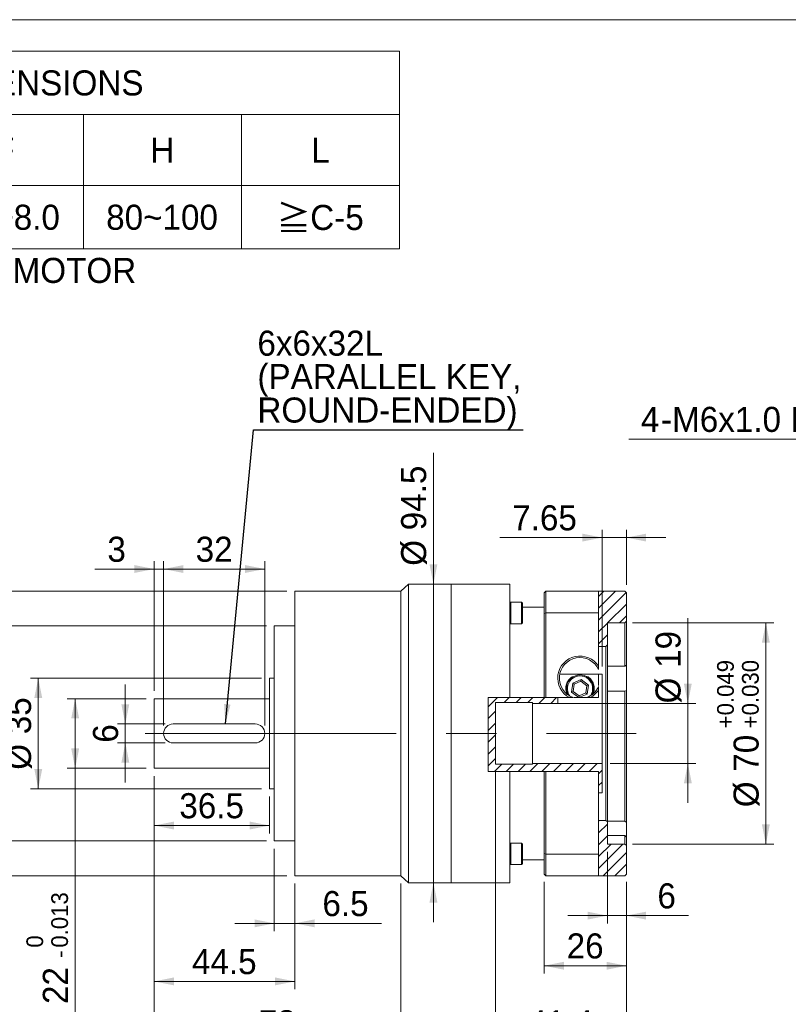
# Model space of a CAD drawing. Header units: millimetres. Extents: x 25 to 718, y 25 to 500.
# Tile 3 of 4: x 258 to 501, y 188 to 500. Entities that reach past the tile are written whole.
import ezdxf

# ---------------------------------------------------------------- set-up
doc = ezdxf.new("R2010")
doc.units = ezdxf.units.MM
doc.header["$LTSCALE"] = 2.5
doc.linetypes.add('CENTERX2', pattern=[20.32, 12.7, -2.54, 2.54, -2.54])
doc.styles.add('SLDTEXTSTYLE0', font='ARIAL.TTF', dxfattribs={"width": 0.948})
doc.styles.add('SLDTEXTSTYLE4', font='ARIAL.TTF', dxfattribs={"width": 0.948, "bigfont": 'bigfont'})
doc.styles.add('SLDTEXTSTYLE5', font='MINGLIU.TTC', dxfattribs={"bigfont": 'bigfont'})
doc.styles.get("Standard").update_dxf_attribs({"font": 'ARIAL.TTF'})
doc.dimstyles.new('SLDDIMSTYLE0', dxfattribs={"dimtxt": 7.704956, "dimasz": 6.25, "dimexe": 0, "dimexo": 0.0625, "dimgap": 1.926239, "dimtad": 1, "dimdec": 4, "dimrnd": 1e-09, "dimzin": 12, "dimdsep": 46, "dimtxsty": 'SLDTEXTSTYLE0', "dimsah": 1, "dimcen": 0.09, "dimadec": 0, "dimazin": 0, "dimtfac": 1, "dimtdec": 4, "dimtofl": 0, "dimtmove": 0, "dimatfit": 3, "dimfxl": 0, "dimtolj": 1, "dimtzin": 12, "dimarcsym": 0})
doc.dimstyles.new('SLDDIMSTYLE1', dxfattribs={"dimtxt": 7.704956, "dimasz": 6.25, "dimexe": 0, "dimexo": 0.0625, "dimgap": 1.926239, "dimtad": 1, "dimdec": 4, "dimrnd": 1e-09, "dimzin": 12, "dimdsep": 46, "dimtxsty": 'SLDTEXTSTYLE0', "dimsah": 1, "dimcen": 0.09, "dimadec": 0, "dimazin": 0, "dimtfac": 1, "dimtdec": 4, "dimtofl": 0, "dimtmove": 0, "dimatfit": 3, "dimfxl": 0, "dimtolj": 1, "dimtzin": 12, "dimarcsym": 0})
doc.dimstyles.new('SLDDIMSTYLE2', dxfattribs={"dimtxt": 7.704956, "dimasz": 6.25, "dimexe": 0, "dimexo": 0.0625, "dimgap": 1.926239, "dimtad": 1, "dimdec": 4, "dimrnd": 1e-09, "dimzin": 12, "dimdsep": 46, "dimtxsty": 'SLDTEXTSTYLE0', "dimsah": 1, "dimcen": 0.09, "dimadec": 0, "dimazin": 0, "dimtol": 1, "dimtp": 0.049, "dimtm": -0.03, "dimtfac": 1, "dimtdec": 3, "dimtofl": 0, "dimtmove": 0, "dimatfit": 3, "dimfxl": 0, "dimtolj": 1, "dimtzin": 0, "dimarcsym": 0})
doc.dimstyles.new('SLDDIMSTYLE3', dxfattribs={"dimtxt": 7.704956, "dimasz": 6.25, "dimexe": 0, "dimexo": 0.0625, "dimgap": 1.926239, "dimtad": 1, "dimdec": 4, "dimrnd": 1e-09, "dimzin": 12, "dimdsep": 46, "dimtxsty": 'SLDTEXTSTYLE0', "dimsah": 1, "dimcen": 0.09, "dimadec": 0, "dimazin": 0, "dimtol": 1, "dimtm": 0.013, "dimtfac": 1, "dimtdec": 3, "dimtofl": 0, "dimtmove": 0, "dimatfit": 3, "dimfxl": 0, "dimtolj": 1, "dimarcsym": 0})
doc.dimstyles.new('SLDDIMSTYLE4', dxfattribs={"dimtxt": 7.704956, "dimasz": 6.25, "dimexe": 0, "dimexo": 0.0625, "dimgap": 1.926239, "dimtad": 1, "dimdec": 4, "dimrnd": 1e-09, "dimzin": 12, "dimdsep": 46, "dimtxsty": 'SLDTEXTSTYLE0', "dimsah": 1, "dimcen": 0.09, "dimadec": 0, "dimazin": 0, "dimtol": 1, "dimtp": -0.01, "dimtm": 0.029, "dimtfac": 1, "dimtdec": 3, "dimtofl": 0, "dimtmove": 0, "dimatfit": 3, "dimfxl": 0, "dimtolj": 1, "dimtzin": 0, "dimarcsym": 0})
doc.dimstyles.new('SLDDIMSTYLE5', dxfattribs={"dimtxt": 0, "dimasz": 6.25, "dimexe": 0, "dimexo": 0.0625, "dimgap": 0, "dimtad": 0, "dimtih": 1, "dimtoh": 1, "dimdec": 0, "dimrnd": 1e-09, "dimzin": 0, "dimdsep": 46, "dimtxsty": 'Standard', "dimsah": 1, "dimcen": 0.09, "dimadec": 0, "dimazin": 0, "dimtfac": 6.25, "dimtdec": 0, "dimtofl": 0, "dimtmove": 0, "dimatfit": 3, "dimfxl": 0, "dimtolj": 1, "dimtzin": 0, "dimarcsym": 0})
doc.dimstyles.new('SLDDIMSTYLE7', dxfattribs={"dimtxt": 7.704956, "dimasz": 6.25, "dimexe": 0, "dimexo": 0.0625, "dimgap": 1.926239, "dimtad": 0, "dimtih": 1, "dimtoh": 1, "dimdec": 0, "dimrnd": 1e-09, "dimzin": 12, "dimdsep": 46, "dimtxsty": 'SLDTEXTSTYLE0', "dimsah": 1, "dimcen": 0.09, "dimadec": 0, "dimazin": 0, "dimtfac": 1, "dimtdec": 4, "dimtofl": 0, "dimtmove": 0, "dimatfit": 3, "dimfxl": 0, "dimtolj": 1, "dimtzin": 12, "dimarcsym": 0})

# ---------------------------------------------------------------- blocks, each defined once
blk = doc.blocks.new('SW_NOTE_1')
at = {"color": 0, "linetype": 'Continuous', "lineweight": 0, "char_height": 7.9375, "attachment_point": 1}
for s, insert, style in [('\\M+181A6BUSHING WILL BE SUPPLIED WHEN THE MOTOR', (0, 10.23), 'SLDTEXTSTYLE4'), ('    SHAFT DIAMETER IS SMALLER THAN 19', (0, -0.35), 'SLDTEXTSTYLE0')]:
    blk.add_mtext(s, dxfattribs=dict(at, insert=insert, style=style))
blk = doc.blocks.new('SW_TABLEANNOTATION_0')
at = {"color": 0, "linetype": 'Continuous', "lineweight": 0}
for p, q in [((0, 0), (0, -62.5)), ((340, 0), (0, 0)), ((340, -62.5), (340, 0)), ((0, -20), (340, -20)), ((50, -20), (50, -62.5)), ((85, -20), (85, -62.5)), ((120, -20), (120, -62.5)), ((155, -20), (155, -62.5)), ((190, -20), (190, -62.5)), ((240, -20), (240, -62.5)), ((290, -20), (290, -62.5)), ((0, -42.5), (340, -42.5)), ((0, -62.5), (340, -62.5))]:
    blk.add_line(p, q, dxfattribs=at)
at = {"color": 0, "linetype": 'Continuous', "lineweight": 0, "attachment_point": 1}
for s, insert, char_height, style in [('COMPATIBLE MOTOR DIMENSIONS', (79.75, -6.05), 7.9375, 'SLDTEXTSTYLE0'), ('A', (21.47, -27.3), 7.94, 'SLDTEXTSTYLE0'), ('B', (63.97, -27.3), 7.94, 'SLDTEXTSTYLE0'), ('C', (98.68, -27.3), 7.94, 'SLDTEXTSTYLE0'), ('D', (133.68, -27.3), 7.94, 'SLDTEXTSTYLE0'), ('E', (168.97, -27.3), 7.94, 'SLDTEXTSTYLE0'), ('F', (211.77, -27.3), 7.94, 'SLDTEXTSTYLE0'), ('H', (261.18, -27.3), 7.94, 'SLDTEXTSTYLE0'), ('L', (312.06, -27.3), 7.94, 'SLDTEXTSTYLE0'), ('\\M+1818519', (13.83, -48.55), 7.937, 'SLDTEXTSTYLE4'), ('70', (61.62, -48.55), 7.937, 'SLDTEXTSTYLE0'), ('\\M+1818540.4', (86.92, -48.55), 7.9375, 'SLDTEXTSTYLE4'), ('\\M+181855', (129.27, -48.55), 7.937, 'SLDTEXTSTYLE4'), ('90', (166.62, -48.55), 7.937, 'SLDTEXTSTYLE0'), ('6.1~8.0', (197.21, -48.55), 7.937, 'SLDTEXTSTYLE0'), ('80~100', (247.21, -48.55), 7.937, 'SLDTEXTSTYLE0'), ('\\M+18186', (301.18, -48.79), 7.937, 'SLDTEXTSTYLE5'), ('C-5', (311.77, -48.62), 7.937, 'SLDTEXTSTYLE0')]:
    blk.add_mtext(s, dxfattribs=dict(at, insert=insert, char_height=char_height, style=style))
blk = doc.blocks.new('*D10')
at = {"color": 7, "linetype": 'Continuous', "lineweight": 0}
for p, q in [((423.8, 227.18), (423.8, 198.18)), ((449.8, 227.18), (449.8, 198.18)), ((423.8, 200.68), (449.8, 200.68))]:
    blk.add_line(p, q, dxfattribs=at)
for points in [[(423.8, 200.68), (430.05, 199.43), (430.05, 201.93)], [(449.8, 200.68), (443.55, 201.93), (443.55, 199.43)]]:
    blk.add_solid(points, dxfattribs=at)
at = {"color": 7, "linetype": 'Continuous', "lineweight": 0, "insert": (430.92, 210.92), "char_height": 7.937, "attachment_point": 1, "style": 'SLDTEXTSTYLE0'}
blk.add_mtext('26', dxfattribs=at)
blk = doc.blocks.new('*D11')
at = {"color": 7, "linetype": 'Continuous', "lineweight": 0}
for p, q in [((442.15, 295.41), (442.15, 338.64)), ((449.8, 321.18), (449.8, 338.64)), ((442.15, 336.14), (409.73, 336.14)), ((449.8, 336.14), (442.15, 336.14)), ((449.8, 336.14), (462.3, 336.14))]:
    blk.add_line(p, q, dxfattribs=at)
for points in [[(442.15, 336.14), (435.9, 337.39), (435.9, 334.89)], [(449.8, 336.14), (456.05, 334.89), (456.05, 337.39)]]:
    blk.add_solid(points, dxfattribs=at)
at = {"color": 7, "linetype": 'Continuous', "lineweight": 0, "insert": (413.69, 346.37), "char_height": 7.937, "attachment_point": 1, "style": 'SLDTEXTSTYLE0'}
blk.add_mtext('7.65', dxfattribs=at)
blk = doc.blocks.new('*D12')
at = {"color": 7, "linetype": 'Continuous', "lineweight": 0}
for p, q in [((451.8, 309.18), (496.45, 309.18)), ((493.95, 309.18), (493.95, 239.18)), ((451.8, 239.18), (496.45, 239.18))]:
    blk.add_line(p, q, dxfattribs=at)
for points in [[(493.95, 309.18), (492.7, 302.93), (495.2, 302.93)], [(493.95, 239.18), (495.2, 245.43), (492.7, 245.43)]]:
    blk.add_solid(points, dxfattribs=at)
at = {"color": 7, "linetype": 'Continuous', "lineweight": 0, "attachment_point": 1, "rotation": 90, "style": 'SLDTEXTSTYLE0'}
for s, insert, char_height in [('0.049', (478.51, 279.89), 5.292), ('0.030', (486.39, 279.89), 5.292), ('+', (478.51, 275.78), 5.29), ('+', (486.39, 275.78), 5.29), ('70', (483.72, 262.07), 7.937), ('%%c', (483.72, 250.83), 7.937)]:
    blk.add_mtext(s, dxfattribs=dict(at, insert=insert, char_height=char_height))
blk = doc.blocks.new('*D13')
at = {"color": 7, "linetype": 'Continuous', "lineweight": 0}
for p, q in [((469.26, 283.68), (469.26, 310.63)), ((430.65, 283.68), (471.76, 283.68)), ((469.26, 283.68), (469.26, 264.68)), ((444.65, 264.68), (471.76, 264.68)), ((469.26, 264.68), (469.26, 252.18))]:
    blk.add_line(p, q, dxfattribs=at)
for points in [[(469.26, 283.68), (470.51, 289.93), (468.01, 289.93)], [(469.26, 264.68), (468.01, 258.43), (470.51, 258.43)]]:
    blk.add_solid(points, dxfattribs=at)
at = {"color": 7, "linetype": 'Continuous', "lineweight": 0, "char_height": 7.937, "attachment_point": 1, "rotation": 90, "style": 'SLDTEXTSTYLE0'}
for s, insert in [('19', (459.02, 294.91)), ('%%c', (459.02, 283.67))]:
    blk.add_mtext(s, dxfattribs=dict(at, insert=insert))
blk = doc.blocks.new('*D14')
at = {"color": 7, "linetype": 'Continuous', "lineweight": 0}
for p, q in [((408.4, 261.93), (408.4, 173.87)), ((449.8, 227.18), (449.8, 173.87)), ((449.8, 176.37), (408.4, 176.37))]:
    blk.add_line(p, q, dxfattribs=at)
for points in [[(408.4, 176.37), (414.65, 175.12), (414.65, 177.62)], [(449.8, 176.37), (443.55, 177.62), (443.55, 175.12)]]:
    blk.add_solid(points, dxfattribs=at)
at = {"color": 7, "linetype": 'Continuous', "lineweight": 0, "insert": (418.81, 186.6), "char_height": 7.937, "attachment_point": 1, "style": 'SLDTEXTSTYLE0'}
blk.add_mtext('41.4', dxfattribs=at)
blk = doc.blocks.new('*D15')
at = {"color": 7, "linetype": 'Continuous', "lineweight": 0}
for p, q in [((443.8, 236.68), (443.8, 214.04)), ((449.8, 227.18), (449.8, 214.04)), ((443.8, 216.54), (431.3, 216.54)), ((449.8, 216.54), (443.8, 216.54)), ((449.8, 216.54), (469.48, 216.54))]:
    blk.add_line(p, q, dxfattribs=at)
for points in [[(443.8, 216.54), (437.55, 217.79), (437.55, 215.29)], [(449.8, 216.54), (456.05, 215.29), (456.05, 217.79)]]:
    blk.add_solid(points, dxfattribs=at)
at = {"color": 7, "linetype": 'Continuous', "lineweight": 0, "insert": (459.63, 226.77), "char_height": 7.94, "attachment_point": 1, "style": 'SLDTEXTSTYLE0'}
blk.add_mtext('6', dxfattribs=at)
blk = doc.blocks.new('*D16')
at = {"color": 7, "linetype": 'Continuous', "lineweight": 0}
for p, q in [((300.4, 260.68), (300.4, 152.13)), ((449.8, 227.18), (449.8, 152.13)), ((300.4, 154.63), (449.8, 154.63))]:
    blk.add_line(p, q, dxfattribs=at)
for points in [[(300.4, 154.63), (306.65, 153.38), (306.65, 155.88)], [(449.8, 154.63), (443.55, 155.88), (443.55, 153.38)]]:
    blk.add_solid(points, dxfattribs=at)
at = {"color": 7, "linetype": 'Continuous', "lineweight": 0, "insert": (361.87, 164.87), "char_height": 7.937, "attachment_point": 1, "style": 'SLDTEXTSTYLE0'}
blk.add_mtext('149.4', dxfattribs=at)
blk = doc.blocks.new('*D17')
at = {"color": 7, "linetype": 'Continuous', "lineweight": 0}
for p, q in [((300.4, 260.68), (300.4, 173.87)), ((378.4, 226.68), (378.4, 173.87)), ((300.4, 176.37), (378.4, 176.37))]:
    blk.add_line(p, q, dxfattribs=at)
for points in [[(300.4, 176.37), (306.65, 175.12), (306.65, 177.62)], [(378.4, 176.37), (372.15, 177.62), (372.15, 175.12)]]:
    blk.add_solid(points, dxfattribs=at)
at = {"color": 7, "linetype": 'Continuous', "lineweight": 0, "insert": (333.52, 186.6), "char_height": 7.937, "attachment_point": 1, "style": 'SLDTEXTSTYLE0'}
blk.add_mtext('78', dxfattribs=at)
blk = doc.blocks.new('*D18')
at = {"color": 7, "linetype": 'Continuous', "lineweight": 0}
for p, q in [((300.4, 260.68), (300.4, 193.23)), ((344.9, 226.68), (344.9, 193.23)), ((300.4, 195.73), (344.9, 195.73))]:
    blk.add_line(p, q, dxfattribs=at)
for points in [[(300.4, 195.73), (306.65, 194.48), (306.65, 196.98)], [(344.9, 195.73), (338.65, 196.98), (338.65, 194.48)]]:
    blk.add_solid(points, dxfattribs=at)
at = {"color": 7, "linetype": 'Continuous', "lineweight": 0, "insert": (312.36, 205.96), "char_height": 7.937, "attachment_point": 1, "style": 'SLDTEXTSTYLE0'}
blk.add_mtext('44.5', dxfattribs=at)
blk = doc.blocks.new('*D19')
at = {"color": 7, "linetype": 'Continuous', "lineweight": 0}
for p, q in [((338.4, 237.68), (338.4, 211.59)), ((344.9, 226.68), (344.9, 211.59)), ((338.4, 214.09), (325.9, 214.09)), ((338.4, 214.09), (344.9, 214.09)), ((344.9, 214.09), (372.31, 214.09))]:
    blk.add_line(p, q, dxfattribs=at)
for points in [[(338.4, 214.09), (332.15, 215.34), (332.15, 212.84)], [(344.9, 214.09), (351.15, 212.84), (351.15, 215.34)]]:
    blk.add_solid(points, dxfattribs=at)
at = {"color": 7, "linetype": 'Continuous', "lineweight": 0, "insert": (353.64, 224.32), "char_height": 7.937, "attachment_point": 1, "style": 'SLDTEXTSTYLE0'}
blk.add_mtext('6.5', dxfattribs=at)
blk = doc.blocks.new('*D20')
at = {"color": 7, "linetype": 'Continuous', "lineweight": 0}
for p, q in [((300.4, 260.68), (300.4, 242.55)), ((336.9, 254.18), (336.9, 242.55)), ((300.4, 245.05), (336.9, 245.05))]:
    blk.add_line(p, q, dxfattribs=at)
for points in [[(300.4, 245.05), (306.65, 243.8), (306.65, 246.3)], [(336.9, 245.05), (330.65, 246.3), (330.65, 243.8)]]:
    blk.add_solid(points, dxfattribs=at)
at = {"color": 7, "linetype": 'Continuous', "lineweight": 0, "insert": (308.36, 255.28), "char_height": 7.937, "attachment_point": 1, "style": 'SLDTEXTSTYLE0'}
blk.add_mtext('36.5', dxfattribs=at)
blk = doc.blocks.new('*D21')
at = {"color": 7, "linetype": 'Continuous', "lineweight": 0}
for p, q in [((291.27, 277.18), (291.27, 289.68)), ((303.9, 277.18), (288.77, 277.18)), ((291.27, 277.18), (291.27, 271.18)), ((303.9, 271.18), (288.77, 271.18)), ((291.27, 271.18), (291.27, 258.68))]:
    blk.add_line(p, q, dxfattribs=at)
for points in [[(291.27, 277.18), (292.52, 283.43), (290.02, 283.43)], [(291.27, 271.18), (290.02, 264.93), (292.52, 264.93)]]:
    blk.add_solid(points, dxfattribs=at)
at = {"color": 7, "linetype": 'Continuous', "lineweight": 0, "insert": (281.03, 271.24), "char_height": 7.94, "attachment_point": 1, "rotation": 90, "style": 'SLDTEXTSTYLE0'}
blk.add_mtext('6', dxfattribs=at)
blk = doc.blocks.new('*D22')
at = {"color": 7, "linetype": 'Continuous', "lineweight": 0}
for p, q in [((300.4, 287.68), (300.4, 328.7)), ((303.4, 276.68), (303.4, 328.7)), ((300.4, 326.2), (281.63, 326.2)), ((300.4, 326.2), (303.4, 326.2)), ((303.4, 326.2), (315.9, 326.2))]:
    blk.add_line(p, q, dxfattribs=at)
for points in [[(300.4, 326.2), (294.15, 327.45), (294.15, 324.95)], [(303.4, 326.2), (309.65, 324.95), (309.65, 327.45)]]:
    blk.add_solid(points, dxfattribs=at)
at = {"color": 7, "linetype": 'Continuous', "lineweight": 0, "insert": (285.59, 336.43), "char_height": 7.94, "attachment_point": 1, "style": 'SLDTEXTSTYLE0'}
blk.add_mtext('3', dxfattribs=at)
blk = doc.blocks.new('*D23')
at = {"color": 7, "linetype": 'Continuous', "lineweight": 0}
for p, q in [((303.4, 276.68), (303.4, 328.7)), ((335.4, 276.68), (335.4, 328.7)), ((303.4, 326.2), (335.4, 326.2))]:
    blk.add_line(p, q, dxfattribs=at)
for points in [[(303.4, 326.2), (309.65, 324.95), (309.65, 327.45)], [(335.4, 326.2), (329.15, 327.45), (329.15, 324.95)]]:
    blk.add_solid(points, dxfattribs=at)
at = {"color": 7, "linetype": 'Continuous', "lineweight": 0, "insert": (313.52, 336.43), "char_height": 7.937, "attachment_point": 1, "style": 'SLDTEXTSTYLE0'}
blk.add_mtext('32', dxfattribs=at)
blk = doc.blocks.new('*D24')
at = {"color": 7, "linetype": 'Continuous', "lineweight": 0}
for p, q in [((334.4, 291.68), (261.23, 291.68)), ((263.73, 291.68), (263.73, 256.68)), ((334.4, 256.68), (261.23, 256.68))]:
    blk.add_line(p, q, dxfattribs=at)
for points in [[(263.73, 291.68), (262.48, 285.43), (264.98, 285.43)], [(263.73, 256.68), (264.98, 262.93), (262.48, 262.93)]]:
    blk.add_solid(points, dxfattribs=at)
at = {"color": 7, "linetype": 'Continuous', "lineweight": 0, "char_height": 7.937, "attachment_point": 1, "rotation": 90, "style": 'SLDTEXTSTYLE0'}
for s, insert in [('35', (253.5, 273.92)), ('%%c', (253.5, 262.68))]:
    blk.add_mtext(s, dxfattribs=dict(at, insert=insert))
blk = doc.blocks.new('*D25')
at = {"color": 7, "linetype": 'Continuous', "lineweight": 0}
for p, q in [((297.9, 285.18), (272.9, 285.18)), ((275.4, 285.18), (275.4, 263.18)), ((297.9, 263.18), (272.9, 263.18)), ((275.4, 263.18), (275.4, 173.37))]:
    blk.add_line(p, q, dxfattribs=at)
for points in [[(275.4, 285.18), (274.15, 278.93), (276.65, 278.93)], [(275.4, 263.18), (276.65, 269.43), (274.15, 269.43)]]:
    blk.add_solid(points, dxfattribs=at)
at = {"color": 7, "linetype": 'Continuous', "lineweight": 0, "attachment_point": 1, "rotation": 90, "style": 'SLDTEXTSTYLE0'}
for s, insert, char_height in [('0.013', (267.84, 206.4), 5.292), ('0', (259.96, 206.4), 5.29), ('-', (267.84, 203.17), 5.29), ('22', (265.17, 188.57), 7.937), ('%%c', (265.17, 177.34), 7.937)]:
    blk.add_mtext(s, dxfattribs=dict(at, insert=insert, char_height=char_height))
blk = doc.blocks.new('*D26')
at = {"color": 7, "linetype": 'Continuous', "lineweight": 0}
for p, q in [((335.9, 308.18), (242.9, 308.18)), ((245.4, 308.18), (245.4, 240.18)), ((335.9, 240.18), (242.9, 240.18))]:
    blk.add_line(p, q, dxfattribs=at)
for points in [[(245.4, 308.18), (244.15, 301.93), (246.65, 301.93)], [(245.4, 240.18), (246.65, 246.43), (244.15, 246.43)]]:
    blk.add_solid(points, dxfattribs=at)
at = {"color": 7, "linetype": 'Continuous', "lineweight": 0, "attachment_point": 1, "rotation": 90, "style": 'SLDTEXTSTYLE0'}
for s, insert, char_height in [('0.010', (229.96, 279.89), 5.292), ('0.029', (237.84, 279.89), 5.292), ('-', (229.96, 276.66), 5.29), ('-', (237.84, 276.66), 5.29), ('68', (235.17, 262.07), 7.937), ('%%c', (235.17, 250.83), 7.937)]:
    blk.add_mtext(s, dxfattribs=dict(at, insert=insert, char_height=char_height))
blk = doc.blocks.new('*D27')
at = {"color": 7, "linetype": 'Continuous', "lineweight": 0}
for p, q in [((342.4, 319.18), (218.42, 319.18)), ((220.92, 319.18), (220.92, 229.18)), ((342.4, 229.18), (218.42, 229.18))]:
    blk.add_line(p, q, dxfattribs=at)
for points in [[(220.92, 319.18), (219.67, 312.93), (222.17, 312.93)], [(220.92, 229.18), (222.17, 235.43), (219.67, 235.43)]]:
    blk.add_solid(points, dxfattribs=at)
at = {"color": 7, "linetype": 'Continuous', "lineweight": 0, "char_height": 7.937, "attachment_point": 1, "rotation": 90, "style": 'SLDTEXTSTYLE0'}
for s, insert in [('90', (210.69, 273.92)), ('%%c', (210.69, 262.68))]:
    blk.add_mtext(s, dxfattribs=dict(at, insert=insert))
blk = doc.blocks.new('*D28')
at = {"color": 7, "linetype": 'Continuous', "lineweight": 0}
for p, q in [((388.76, 321.43), (388.76, 363)), ((388.76, 226.93), (388.76, 321.43)), ((388.76, 226.93), (388.76, 214.43))]:
    blk.add_line(p, q, dxfattribs=at)
for points in [[(388.76, 321.43), (390.01, 327.68), (387.51, 327.68)], [(388.76, 226.93), (387.51, 220.68), (390.01, 220.68)]]:
    blk.add_solid(points, dxfattribs=at)
at = {"color": 7, "linetype": 'Continuous', "lineweight": 0, "char_height": 7.937, "attachment_point": 1, "rotation": 90, "style": 'SLDTEXTSTYLE0'}
for s, insert in [('94.5', (378.52, 338.45)), ('%%c', (378.52, 327.22))]:
    blk.add_mtext(s, dxfattribs=dict(at, insert=insert))
blk = doc.blocks.new('SW_NOTE_2')
at = {"color": 0, "linetype": 'Continuous', "lineweight": 0, "attachment_point": 1, "style": 'SLDTEXTSTYLE0'}
for s, insert, char_height in [('6x6x32L', (-84.07, 31.4), 7.937), ('(PARALLEL KEY,', (-84.07, 20.82), 7.9375), ('ROUND-ENDED)', (-84.07, 10.24), 7.9375)]:
    blk.add_mtext(s, dxfattribs=dict(at, insert=insert, char_height=char_height))
blk = doc.blocks.new('*D40')
at = {"color": 7, "linetype": 'Continuous', "lineweight": 0}
for p, q in [((571.57, 367.28), (450.64, 367.28)), ((587.33, 308.41), (571.57, 367.28))]:
    blk.add_line(p, q, dxfattribs=at)
blk.add_solid([(587.33, 308.41), (586.92, 314.77), (584.5, 314.13)], dxfattribs=at)
at = {"color": 7, "linetype": 'Continuous', "lineweight": 0, "attachment_point": 1, "style": 'SLDTEXTSTYLE0'}
for s, insert, char_height in [('4', (454.41, 377.51), 7.94), ('M6x1.0', (464.28, 377.51), 7.937), ('Px', (501.74, 377.51), 7.937), ('12', (514.08, 377.51), 7.937), ('(DEPTH)', (526.77, 377.51), 7.937), ('-', (460.75, 377.51), 7.94)]:
    blk.add_mtext(s, dxfattribs=dict(at, insert=insert, char_height=char_height))

msp = doc.modelspace()

# ---------------------------------------------------------------- hatches: boundary and pattern name
at = {"linetype": 'Continuous', "lineweight": 0}
h = msp.add_hatch(dxfattribs=at)
h.set_pattern_fill('ANSI31', scale=0.83333, style=0)
h.paths.add_polyline_path([(441.016594, 301.679131), (443.29953, 301.679131), (443.79953, 302.179131), (443.79953, 309.179131), (449.29953, 309.179131), (449.79953, 309.679131), (449.79953, 318.679131), (449.29953, 319.179131), (441.016594, 319.179131)], flags=0)
h = msp.add_hatch(dxfattribs=at)
h.set_pattern_fill('ANSI31', scale=0.83333, style=0)
h.paths.add_polyline_path([(442.14953, 255.429131), (442.14953, 264.679131), (420.14953, 264.679131), (420.14953, 264.429131), (408.39953, 264.429131), (408.39953, 283.929131), (420.14953, 283.929131), (420.14953, 283.679131), (428.14953, 283.679131), (428.14953, 285.518781), (406.091524, 285.518781), (406.091524, 262.147869), (441.016594, 262.147869), (441.016594, 255.429131)], flags=0)
h = msp.add_hatch(dxfattribs=at)
h.set_pattern_fill('ANSI31', scale=0.83333, style=0)
h.paths.add_polyline_path([(443.29953, 246.679131), (441.016594, 246.679131), (441.016594, 229.179131), (449.29953, 229.179131), (449.79953, 229.679131), (449.79953, 238.679131), (449.29953, 239.179131), (443.79953, 239.179131), (443.79953, 246.179131)], flags=0)

# ---------------------------------------------------------------- linework, layer by layer
at = {"color": 7, "linetype": 'Continuous', "lineweight": 0}
msp.add_line((25, 500), (717.5, 500), dxfattribs=at)
at = {"color": 7, "linetype": 'Continuous', "lineweight": 15}
for p, q in [((380.899529, 321.42913), (378.39953, 319.179133)), ((394.399531, 321.42913), (380.899529, 321.42913)), ((380.899529, 274.179131), (380.899529, 321.42913)), ((412.899531, 321.42913), (394.399531, 321.42913)), ((394.399531, 226.929132), (394.399531, 321.42913)), ((394.399531, 274.179131), (394.399531, 321.42913)), ((412.899531, 285.518781), (412.899531, 321.42913)), ((378.39953, 319.179133), (344.89953, 319.179133)), ((344.89953, 274.179131), (344.89953, 319.179133)), ((378.39953, 274.179131), (378.39953, 319.179133)), ((424.299534, 319.179133), (423.799533, 318.679132)), ((423.799533, 312.152807), (423.799533, 318.679132)), ((424.299534, 319.179133), (424.299534, 312.336698)), ((424.299534, 319.179133), (441.016595, 319.179133)), ((441.016595, 312.336698), (441.016595, 319.179133)), ((441.016595, 319.179133), (449.299532, 319.179133)), ((449.799533, 318.679132), (449.299532, 319.179133)), ((449.799533, 318.679132), (449.799533, 309.679132)), ((413.199528, 315.684248), (412.899531, 315.38425)), ((416.59953, 315.684248), (413.199528, 315.684248)), ((413.199528, 315.684248), (413.199528, 311.218411)), ((416.899528, 315.38425), (416.59953, 315.684248)), ((416.59953, 311.218411), (416.59953, 315.684248)), ((416.899528, 315.38425), (416.899528, 311.312456)), ((423.799533, 314.17913), (416.899528, 314.17913)), ((424.299534, 312.336698), (423.799533, 312.152807)), ((423.799533, 285.518781), (423.799533, 312.152807)), ((424.299534, 312.336698), (424.299534, 285.518781)), ((424.299534, 312.336698), (441.016595, 312.336698)), ((441.016595, 295.419233), (441.016595, 312.336698)), ((412.899531, 309.18425), (413.199528, 308.884248)), ((413.199528, 311.218411), (413.199528, 308.884248)), ((413.199528, 308.884248), (416.59953, 308.884248)), ((416.59953, 308.884248), (416.59953, 311.218411)), ((416.59953, 308.884248), (416.899528, 309.18425)), ((416.899528, 311.312456), (416.899528, 309.18425)), ((443.799529, 309.179131), (449.299532, 309.179131)), ((443.799529, 302.179132), (443.799529, 309.179131)), ((449.299532, 309.179131), (449.799533, 309.679132)), ((449.299532, 295.486082), (449.299532, 309.179131)), ((449.799533, 309.679132), (449.799533, 295.827568)), ((344.89953, 308.179133), (338.39953, 308.179133)), ((338.39953, 274.179131), (338.39953, 308.179133)), ((443.299528, 301.679131), (443.799529, 302.179132)), ((443.799529, 302.179132), (443.799529, 246.17913)), ((441.016595, 301.679131), (443.299528, 301.679131)), ((443.299528, 246.679131), (443.299528, 301.679131)), ((441.016595, 292.914124), (428.717929, 292.914124)), ((441.016595, 295.419233), (441.016595, 294.369551)), ((441.016595, 292.914124), (442.14953, 292.914124)), ((441.016595, 289.304382), (441.016595, 292.914124)), ((442.14953, 283.649479), (442.14953, 292.914124)), ((449.299532, 295.486082), (443.799529, 295.486082)), ((449.799533, 295.827568), (449.299532, 295.486082)), ((449.799533, 287.720799), (449.799533, 295.827568)), ((338.39953, 291.679131), (336.89953, 291.679131)), ((336.89953, 274.179131), (336.89953, 291.679131)), ((432.482953, 287.273364), (432.858619, 290.135568)), ((432.625058, 292.104323), (433.001752, 292.104323)), ((432.858619, 290.135568), (435.525197, 291.241335)), ((433.3168, 289.78428), (432.858619, 290.135568)), ((433.3168, 289.78428), (433.016273, 287.494517)), ((435.450058, 290.668894), (433.3168, 289.78428)), ((435.525197, 291.241335), (435.450058, 290.668894)), ((437.282789, 289.263745), (435.450058, 290.668894)), ((435.525197, 291.241335), (437.816101, 289.484898)), ((437.29731, 292.104323), (437.673996, 292.104323)), ((433.016273, 287.494517), (432.482953, 287.273364)), ((434.771451, 285.518781), (432.482953, 287.273364)), ((433.016273, 287.494517), (434.848997, 286.089368)), ((437.440436, 286.622695), (434.778336, 285.518781)), ((434.848997, 286.089368), (436.982255, 286.973981)), ((436.982255, 286.973981), (437.282789, 289.263745)), ((437.440436, 286.622695), (436.982255, 286.973981)), ((437.816101, 289.484898), (437.282789, 289.263745)), ((437.816101, 289.484898), (437.440436, 286.622695)), ((441.016595, 288.988712), (441.016595, 287.93903)), ((441.016595, 285.518781), (441.016595, 287.93903)), ((443.799529, 287.572702), (449.299532, 287.572702)), ((449.299532, 287.572702), (449.799533, 287.720799)), ((449.299532, 246.411994), (449.299532, 287.572702)), ((449.799533, 287.720799), (449.799533, 246.04383)), ((336.89953, 285.179131), (300.39953, 285.179131)), ((300.39953, 274.179131), (300.39953, 285.179131)), ((406.091522, 285.518781), (412.899531, 285.518781)), ((406.091522, 262.147869), (406.091522, 285.518781)), ((408.399529, 283.929131), (420.149531, 283.929131)), ((408.399529, 264.429131), (408.399529, 283.929131)), ((423.799533, 285.518781), (412.899531, 285.518781)), ((420.149531, 283.929131), (420.149531, 283.679131)), ((420.149531, 283.679131), (428.149532, 283.679131)), ((420.149531, 283.679131), (420.149531, 264.679131)), ((424.299534, 285.518781), (423.799533, 285.518781)), ((424.299534, 285.518781), (431.775364, 285.518781)), ((428.149532, 283.679131), (428.149532, 285.518781)), ((428.149532, 283.649479), (428.149532, 283.679131)), ((428.149532, 283.649479), (442.14953, 283.649479)), ((433.143827, 285.518781), (434.771451, 285.518781)), ((434.774111, 285.518781), (434.771451, 285.518781)), ((434.848997, 286.089368), (434.774111, 285.518781)), ((434.778336, 285.518781), (434.774111, 285.518781)), ((434.778336, 285.518781), (437.055233, 285.518781)), ((438.423696, 285.518781), (437.173198, 285.518781)), ((438.423696, 285.518781), (441.016595, 285.518781)), ((442.14953, 283.649479), (442.14953, 264.679131)), ((300.39953, 263.179131), (300.39953, 274.179131)), ((306.399531, 277.179131), (332.39953, 277.179131)), ((336.89953, 256.679131), (336.89953, 274.179131)), ((338.39953, 240.179129), (338.39953, 274.179131)), ((344.89953, 229.179129), (344.89953, 274.179131)), ((378.39953, 229.179129), (378.39953, 274.179131)), ((380.899529, 226.929132), (380.899529, 274.179131)), ((394.399531, 226.929132), (394.399531, 274.179131)), ((332.39953, 271.179131), (306.399531, 271.179131)), ((300.39953, 263.179131), (336.89953, 263.179131)), ((412.899531, 262.147869), (406.091522, 262.147869)), ((420.149531, 264.429131), (408.399529, 264.429131)), ((412.899531, 226.929132), (412.899531, 262.147869)), ((412.899531, 262.147869), (423.799533, 262.147869)), ((420.149531, 264.679131), (420.149531, 264.429131)), ((442.14953, 264.679131), (420.149531, 264.679131)), ((423.799533, 236.205455), (423.799533, 262.147869)), ((423.799533, 262.147869), (424.299534, 262.147869)), ((424.299534, 262.147869), (424.299534, 236.021564)), ((441.016595, 262.147869), (424.299534, 262.147869)), ((441.016595, 236.021564), (441.016595, 262.147869)), ((442.14953, 264.679131), (442.14953, 255.42913)), ((336.89953, 256.679131), (338.39953, 256.679131)), ((442.14953, 255.42913), (441.016595, 255.42913)), ((443.299528, 246.679131), (441.016595, 246.679131)), ((443.799529, 246.17913), (443.299528, 246.679131)), ((449.299532, 246.411994), (443.799529, 246.411994)), ((443.799529, 239.179131), (443.799529, 246.17913)), ((449.799533, 246.04383), (449.299532, 246.411994)), ((449.799533, 241.356794), (449.799533, 246.04383)), ((338.39953, 240.179129), (344.89953, 240.179129)), ((443.799529, 241.843202), (449.299532, 241.843202)), ((449.299532, 239.179131), (449.299532, 241.843202)), ((449.299532, 241.843202), (449.799533, 241.363384)), ((449.799533, 241.363384), (449.799533, 238.67913)), ((413.199528, 239.474014), (412.899531, 239.174012)), ((416.59953, 239.474014), (413.199528, 239.474014)), ((413.199528, 239.474014), (413.199528, 232.674014)), ((416.899528, 239.174012), (416.59953, 239.474014)), ((416.59953, 232.674014), (416.59953, 239.474014)), ((416.899528, 239.174012), (416.899528, 232.974012)), ((449.299532, 239.179131), (443.799529, 239.179131)), ((449.799533, 238.67913), (449.299532, 239.179131)), ((449.799533, 238.67913), (449.799533, 229.67913)), ((416.899528, 234.179132), (423.799533, 234.179132)), ((423.799533, 229.67913), (423.799533, 236.205455)), ((423.799533, 236.205455), (424.299534, 236.021564)), ((424.299534, 236.021564), (424.299534, 229.179129)), ((424.299534, 236.021564), (441.016595, 236.021564)), ((441.016595, 229.179129), (441.016595, 236.021564)), ((412.899531, 232.974012), (413.199528, 232.674014)), ((413.199528, 232.674014), (416.59953, 232.674014)), ((416.59953, 232.674014), (416.899528, 232.974012)), ((344.89953, 229.179129), (378.39953, 229.179129)), ((378.39953, 229.179129), (380.899529, 226.929132)), ((423.799533, 229.67913), (424.299534, 229.179129)), ((424.299534, 229.179129), (441.016595, 229.179129)), ((449.299532, 229.179129), (441.016595, 229.179129)), ((449.299532, 229.179129), (449.799533, 229.67913)), ((380.899529, 226.929132), (394.399531, 226.929132)), ((394.399531, 226.929132), (412.899531, 226.929132))]:
    msp.add_line(p, q, dxfattribs=at)
at = {"color": 7, "linetype": 'CENTERX2', "lineweight": 0, "ltscale": 2.5}
msp.add_line((297.585679, 274.179131), (452.917518, 274.179131), dxfattribs=at)
at = {"color": 7, "linetype": 'Continuous', "lineweight": 15}
for centre, radius, start, end in [((435.09953, 291.679131), 7, 32.29646533, 241.64839747), ((435.09953, 291.679131), 6.5, 24.45073908, 251.39600565), ((435.14953, 288.379131), 4.3, 333.9093436, 207.8267593), ((435.14953, 288.379131), 4, 325.30089913, 216.43520377), ((435.09953, 291.679131), 6.5, 288.60399435, 335.54926092), ((435.09953, 291.679131), 7, 298.35160253, 327.70353467), ((306.39953, 274.179131), 3, 90, 270), ((332.39953, 274.179131), 3, 270, 90)]:
    msp.add_arc(centre, radius, start, end, dxfattribs=at)
for points, knots in [([(431.029345, 286.759537), (430.9132, 287.020865), (430.637181, 287.641915), (430.630837, 288.563172), (430.77649, 289.647285), (431.231655, 290.698482), (431.897417, 291.553882), (432.409662, 291.941381), (432.625058, 292.104323)], [0, 0, 0, 0, 0.1051955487, 0.2499981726, 0.3950541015, 0.6167544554, 0.8388470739, 1, 1, 1, 1]), ([(437.673996, 292.104323), (438.035155, 291.813728), (438.756641, 291.233207), (439.474456, 289.871985), (439.804535, 288.317144), (439.433397, 287.176169), (439.28315, 286.714272)], [0, 0, 0, 0, 0.27166608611, 0.54270665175, 0.81487549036, 1, 1, 1, 1]), ([(433.025862, 285.518781), (432.821513, 285.518781), (432.396181, 285.518781), (431.987629, 285.518781), (431.775364, 285.518781)], [0, 0, 0, 0, 0.48044641, 1, 1, 1, 1])]:
    msp.add_open_spline(points, degree=3, knots=knots, dxfattribs=at)

# ---------------------------------------------------------------- block references
at = {"color": 7, "linetype": 'Continuous', "lineweight": 0}
for name, p in [('SW_TABLEANNOTATION_0', (38.000784, 490.015225)), ('SW_NOTE_1', (36.25, 414.416667)), ('SW_NOTE_2', (417.133049, 370.227442))]:
    msp.add_blockref(name, p, dxfattribs=at)

# ---------------------------------------------------------------- dimensions: what is measured, and where the dimension line sits
dim = msp.add_diameter_dim_2p(p1=(588.363318, 304.549972), p2=(587.328791, 308.413876), text='<>-M6x1.0Px12(DEPTH)\\P', dimstyle='SLDDIMSTYLE7', override={"dimpost": '<>'}, dxfattribs=at)
dim.commit()
dim.dimension.update_dxf_attribs({"geometry": '*D40', "text_midpoint": (510.164163, 373.195245), "dimtype": 163})
for base, p1, p2, dimstyle, picture, middle in [((388.755546, 321.429131), (394.39953, 226.929131), (394.39953, 321.429131), 'SLDDIMSTYLE1', '*D28', (388.755546, 343.122503)), ((220.920688, 229.179131), (344.89953, 319.179131), (344.89953, 229.179131), 'SLDDIMSTYLE0', '*D27', (220.920688, 274.179131)), ((469.256828, 264.679131), (428.14953, 283.679131), (442.14953, 264.679131), 'SLDDIMSTYLE1', '*D13', (469.256828, 295.169451)), ((493.951193, 239.179131), (449.29953, 309.179131), (449.29953, 239.179131), 'SLDDIMSTYLE2', '*D12', (493.951193, 274.179131)), ((245.39953, 240.179131), (338.39953, 308.179131), (338.39953, 240.179131), 'SLDDIMSTYLE4', '*D26', (245.39953, 274.179131)), ((263.733273, 256.679131), (336.89953, 291.679131), (336.89953, 256.679131), 'SLDDIMSTYLE0', '*D24', (263.733273, 274.179131)), ((275.39953, 263.179131), (300.39953, 285.179131), (300.39953, 263.179131), 'SLDDIMSTYLE3', '*D25', (275.39953, 200.684799))]:
    dim = msp.add_linear_dim(base=base, p1=p1, p2=p2, angle=90, text='%%c<>', dimstyle=dimstyle, dxfattribs=at)
    dim.commit()
    dim.dimension.update_dxf_attribs({"geometry": picture, "text_midpoint": middle, "dimtype": 160})
for base, p1, p2, dimstyle, picture, middle in [((442.14953, 336.142544), (449.79953, 318.679131), (442.14953, 292.914125), 'SLDDIMSTYLE1', '*D11', (423.981809, 336.142544)), ((303.39953, 326.200906), (300.39953, 285.179131), (303.39953, 274.179131), 'SLDDIMSTYLE1', '*D22', (288.532645, 326.200906)), ((335.39953, 326.200906), (303.39953, 274.179131), (335.39953, 274.179131), 'SLDDIMSTYLE0', '*D23', (319.39953, 326.200906)), ((449.79953, 154.634431), (300.39953, 263.179131), (449.79953, 229.679131), 'SLDDIMSTYLE0', '*D16', (375.09953, 154.634431)), ((378.39953, 176.370282), (300.39953, 263.179131), (378.39953, 229.179131), 'SLDDIMSTYLE0', '*D17', (339.39953, 176.370282)), ((344.89953, 195.72994), (300.39953, 263.179131), (344.89953, 229.179131), 'SLDDIMSTYLE0', '*D18', (322.64953, 195.72994)), ((336.89953, 245.04741), (300.39953, 263.179131), (336.89953, 256.679131), 'SLDDIMSTYLE0', '*D20', (318.64953, 245.04741)), ((408.39953, 176.370282), (449.79953, 229.679131), (408.39953, 264.429131), 'SLDDIMSTYLE0', '*D14', (429.09953, 176.370282)), ((344.89953, 214.089156), (338.39953, 240.179131), (344.89953, 229.179131), 'SLDDIMSTYLE1', '*D19', (360.987779, 214.089156)), ((443.79953, 216.541703), (449.79953, 229.679131), (443.79953, 239.179131), 'SLDDIMSTYLE1', '*D15', (462.568339, 216.541703)), ((449.79953, 200.684799), (423.79953, 229.679131), (449.79953, 229.679131), 'SLDDIMSTYLE0', '*D10', (436.79953, 200.684799))]:
    dim = msp.add_linear_dim(base=base, p1=p1, p2=p2, dimstyle=dimstyle, dxfattribs=at)
    dim.commit()
    dim.dimension.update_dxf_attribs({"geometry": picture, "text_midpoint": middle, "dimtype": 160})
dim = msp.add_linear_dim(base=(291.266022, 271.179131), p1=(306.39953, 277.179131), p2=(306.39953, 271.179131), angle=90, dimstyle='SLDDIMSTYLE1', dxfattribs=at)
dim.commit()
dim.dimension.update_dxf_attribs({"geometry": '*D21', "text_midpoint": (291.266022, 274.179131), "dimtype": 160})

# ---------------------------------------------------------------- leaders
msp.add_leader([(322.944343, 277.179131), (331.805822, 370.227442), (417.133049, 370.227442)], dimstyle='SLDDIMSTYLE5', dxfattribs=at)

doc.saveas('drawing.dxf')
